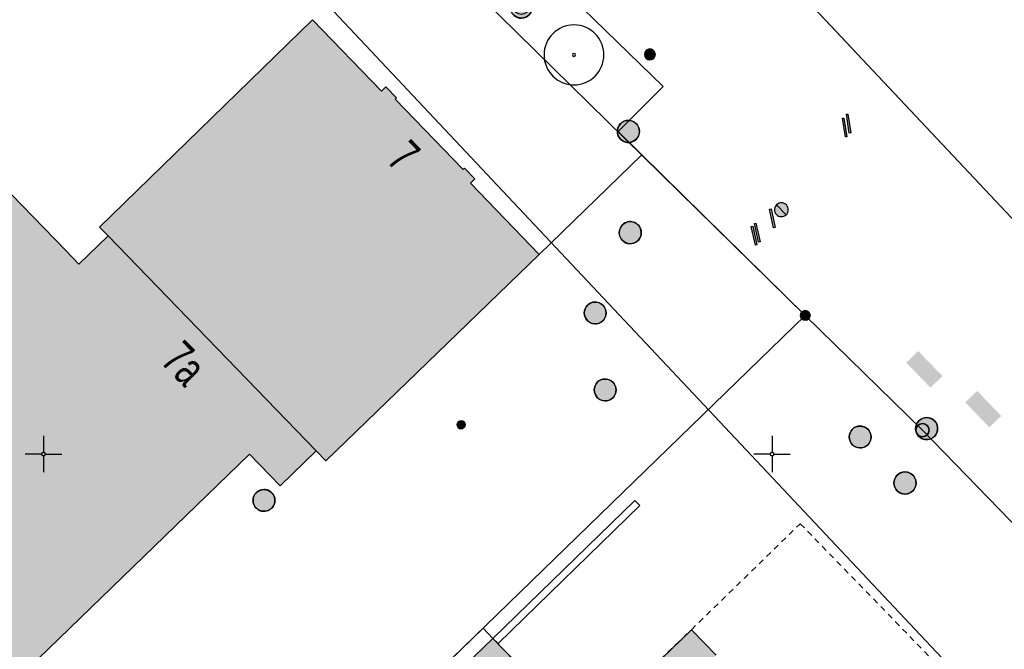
# Model space of a CAD drawing. Header units: metres. Extents: x 2695560 to 2696939, y 1260529 to 1262050.
# Tile 115 of 256: x 2695600 to 2695634, y 1261018 to 1261040. Entities that reach past the tile are written whole.
import ezdxf

# ---------------------------------------------------------------- set-up
doc = ezdxf.new("R2010")
doc.units = ezdxf.units.M
doc.linetypes.add('AUSGEZOGEN', pattern=[0])
doc.linetypes.add('VERDECKT2_S2', pattern=[0.36, 0.2, -0.16])
for name, color, linetype in [('XR$1$AV_Flächen (EO)', 7, 'AUSGEZOGEN'), ('XR$1$AV_Gebäudeflächen (BB)', 7, 'AUSGEZOGEN'), ('XR$1$AV_Gebäudeflächen ut.', 7, 'AUSGEZOGEN'), ('XR$1$AV_Grenzpunkte', 7, 'AUSGEZOGEN'), ('XR$1$AV_Haus-Nr.', 7, 'AUSGEZOGEN'), ('XR$1$AV_Koordinatennetzpunkte', 7, 'AUSGEZOGEN'), ('XR$1$AV_Linien (BB)', 7, 'AUSGEZOGEN'), ('XR$1$AV_Linien (EO)', 7, 'AUSGEZOGEN'), ('XR$1$AW_LK_Schachtdeckel', 24, 'AUSGEZOGEN'), ('XR$1$EW_LK_Knoten', 1, 'AUSGEZOGEN'), ('XR$1$GA_LK_Rohrleitungsteil', 32, 'AUSGEZOGEN'), ('XR$1$GR_Baum', 94, 'AUSGEZOGEN'), ('XR$1$Liegenschaftsgrenzen', 7, 'AUSGEZOGEN'), ('XR$1$PFAV', 255, 'AUSGEZOGEN'), ('XR$1$PFAW', 255, 'AUSGEZOGEN'), ('XR$1$PFWA', 255, 'AUSGEZOGEN'), ('XR$1$RAEW', 8, 'AUSGEZOGEN'), ('XR$1$RP_Abstandslinie', 7, 'AUSGEZOGEN'), ('XR$1$WA_LK_Absperrarmatur', 171, 'AUSGEZOGEN'), ('XR$1$WA_LK_Hydrant', 171, 'AUSGEZOGEN'), ('XR$1$WA_LK_Rohrleitungsteil', 171, 'AUSGEZOGEN')]:
    doc.layers.add(name, color=color, linetype=linetype)
doc.styles.add('ARIAL', font='arial.ttf')

# ---------------------------------------------------------------- blocks, each defined once
blk = doc.blocks.new('COMPLEXOBJECT_437')
at = {"layer": 'XR$1$AV_Linien (BB)', "color": 7, "linetype": 'AUSGEZOGEN', "transparency": 33554687}
blk.add_lwpolyline([(5676.84, 10986.9), (5657.64, 11007.27), (5635.33, 11030.86), (5633.4, 11032.91), (5614.543, 11052.974)], dxfattribs=at)
blk = doc.blocks.new('COMPLEXOBJECT_1387')
at = {"layer": 'XR$1$Liegenschaftsgrenzen', "color": 7, "linetype": 'AUSGEZOGEN', "transparency": 33554687}
blk.add_line((5605.98, 11049.55), (5626.14, 11029.76), dxfattribs=at)
blk.add_arc((5540.332, 10965.938), 106.305, 51.8627, 53.6194, dxfattribs=at)
blk = doc.blocks.new('BAV15')
at = {"layer": 'XR$1$PFAV', "transparency": 33554687}
blk.add_hatch(color=7, dxfattribs=at).paths.add_polyline_path([(0.5, 0), (0.49, 0.101), (0.459, 0.197), (0.41, 0.286), (0.344, 0.362), (0.264, 0.424), (0.174, 0.469), (0.076, 0.494), (-0.025, 0.499), (-0.125, 0.484), (-0.22, 0.449), (-0.306, 0.395), (-0.379, 0.326), (-0.437, 0.243), (-0.477, 0.15), (-0.497, 0.051), (-0.497, -0.051), (-0.477, -0.15), (-0.437, -0.243), (-0.379, -0.326), (-0.306, -0.395), (-0.22, -0.449), (-0.125, -0.484), (-0.025, -0.499), (0.076, -0.494), (0.174, -0.469), (0.264, -0.424), (0.344, -0.362), (0.41, -0.286), (0.459, -0.197), (0.49, -0.101)])
at = {"color": 7, "transparency": 33554687}
for start, end in [(90, 270), (270, 90)]:
    blk.add_arc((0, 0), 0.5, start, end, dxfattribs=at)
at = {"layer": 'XR$1$PFAV', "transparency": 33554687}
blk.add_circle((0, 0), 0.5, dxfattribs=at)
blk = doc.blocks.new('BAV2041')
at = {"color": 7, "transparency": 33554687}
for p, q in [((0, 0.5), (0, 0.05)), ((-0.05, 0), (-0.5, 0)), ((0.05, 0), (0.5, 0)), ((0, -0.05), (0, -0.5))]:
    blk.add_line(p, q, dxfattribs=at)
blk.add_circle((0, 0), 0.05, dxfattribs=at)
for start, end in [(90, 270), (270, 90)]:
    blk.add_arc((0, 0), 0.05, start, end, dxfattribs=at)
blk = doc.blocks.new('WBGR1')
at = {"color": 94, "transparency": 33554687}
for radius, start, end in [(1, 90, 270), (1, 270, 90), (0.05, 90, 270), (0.05, 270, 90)]:
    blk.add_arc((0, 0), radius, start, end, dxfattribs=at)
blk = doc.blocks.new('BAW2088')
at = {"layer": 'XR$1$PFAW', "transparency": 33554687}
blk.add_hatch(color=253, dxfattribs=at).paths.add_polyline_path([(0.51, 0), (0.5, 0.101), (0.47, 0.197), (0.421, 0.286), (0.355, 0.362), (0.275, 0.424), (0.184, 0.469), (0.086, 0.494), (-0.015, 0.499), (-0.115, 0.484), (-0.21, 0.449), (-0.296, 0.395), (-0.369, 0.326), (-0.427, 0.243), (-0.467, 0.15), (-0.487, 0.051), (-0.487, -0.051), (-0.467, -0.15), (-0.427, -0.243), (-0.369, -0.326), (-0.296, -0.395), (-0.21, -0.449), (-0.115, -0.484), (-0.015, -0.499), (0.086, -0.494), (0.184, -0.469), (0.275, -0.424), (0.355, -0.362), (0.421, -0.286), (0.47, -0.197), (0.5, -0.101)])
at = {"transparency": 33554687}
for start, end in [(91.1948, 268.8052), (268.8052, 91.1948)]:
    blk.add_arc((0.01, 0), 0.5, start, end, dxfattribs=at)
at = {"layer": 'XR$1$PFAW', "transparency": 33554687}
blk.add_circle((0.01, 0), 0.5, dxfattribs=at)
blk = doc.blocks.new('BAW2082')
at = {"layer": 'XR$1$PFAW', "transparency": 33554687}
blk.add_hatch(color=7, dxfattribs=at).paths.add_polyline_path([(0.509, -0.003), (0.499, 0.098), (0.469, 0.194), (0.42, 0.283), (0.354, 0.359), (0.274, 0.421), (0.183, 0.466), (0.085, 0.491), (-0.016, 0.496), (-0.116, 0.481), (-0.211, 0.446), (-0.297, 0.392), (-0.37, 0.323), (-0.428, 0.24), (-0.468, 0.147), (-0.488, 0.047), (-0.488, -0.054), (-0.468, -0.153), (-0.428, -0.246), (-0.37, -0.329), (-0.297, -0.398), (-0.211, -0.452), (-0.116, -0.487), (-0.016, -0.502), (0.085, -0.497), (0.183, -0.472), (0.274, -0.427), (0.354, -0.366), (0.42, -0.289), (0.469, -0.2), (0.499, -0.104)])
at = {"transparency": 33554687}
for start, end in [(91.1948, 268.8052), (268.8052, 91.1948)]:
    blk.add_arc((0.01, 0), 0.5, start, end, dxfattribs=at)
at = {"layer": 'XR$1$PFAW', "transparency": 33554687}
blk.add_circle((0.009, -0.003), 0.5, dxfattribs=at)
blk = doc.blocks.new('BWA2013')
at = {"true_color": 0x000000, "transparency": 33554687}
blk.add_hatch(color=18, dxfattribs=at).paths.add_polyline_path([(-0.291, -0.409), (0.352, 0.357), (0.291, 0.409), (-0.352, -0.357)])
at = {"transparency": 33554687}
blk.add_lwpolyline([(-0.291, -0.409), (-0.352, -0.357), (0.291, 0.409), (0.352, 0.357), (-0.291, -0.409)], close=True, dxfattribs=at)
blk = doc.blocks.new('BWA2009')
at = {"true_color": 0x000000, "transparency": 33554687}
blk.add_hatch(color=18, dxfattribs=at).paths.add_polyline_path([(0.333, 0), (0.327, 0.067), (0.306, 0.131), (0.274, 0.19), (0.23, 0.242), (0.176, 0.283), (0.116, 0.313), (0.05, 0.329), (-0.017, 0.333), (-0.084, 0.323), (-0.147, 0.299), (-0.204, 0.264), (-0.253, 0.217), (-0.291, 0.162), (-0.318, 0.1), (-0.332, 0.034), (-0.332, -0.034), (-0.318, -0.1), (-0.291, -0.162), (-0.253, -0.217), (-0.204, -0.264), (-0.147, -0.299), (-0.084, -0.323), (-0.017, -0.333), (0.05, -0.329), (0.116, -0.313), (0.176, -0.283), (0.23, -0.242), (0.274, -0.19), (0.306, -0.131), (0.327, -0.067)])
at = {"layer": 'XR$1$PFWA', "transparency": 33554687}
blk.add_hatch(color=7, dxfattribs=at).paths.add_polyline_path([(0.5, 0), (0.49, 0.101), (0.459, 0.197), (0.41, 0.286), (0.344, 0.362), (0.264, 0.424), (0.174, 0.469), (0.076, 0.494), (-0.025, 0.499), (-0.125, 0.484), (-0.22, 0.449), (-0.306, 0.395), (-0.379, 0.326), (-0.437, 0.243), (-0.477, 0.15), (-0.497, 0.051), (-0.497, -0.051), (-0.477, -0.15), (-0.437, -0.243), (-0.379, -0.326), (-0.306, -0.395), (-0.22, -0.449), (-0.125, -0.484), (-0.025, -0.499), (0.076, -0.494), (0.174, -0.469), (0.264, -0.424), (0.344, -0.362), (0.41, -0.286), (0.459, -0.197), (0.49, -0.101)])
at = {"transparency": 33554687}
blk.add_circle((0, 0), 0.333, dxfattribs=at)
for start, end in [(90, 180), (0, 90), (180, 270), (270, 0)]:
    blk.add_arc((0, 0), 0.5, start, end, dxfattribs=at)
at = {"layer": 'XR$1$PFWA', "transparency": 33554687}
blk.add_circle((0, 0), 0.5, dxfattribs=at)
blk = doc.blocks.new('BWA965')
at = {"layer": 'XR$1$PFWA', "transparency": 33554687}
blk.add_hatch(color=7, dxfattribs=at).paths.add_polyline_path([(0, 0.5), (-0.051, 0.497), (-0.101, 0.49), (-0.15, 0.477), (-0.197, 0.459), (-0.243, 0.437), (-0.286, 0.41), (-0.326, 0.379), (-0.362, 0.344), (-0.395, 0.306), (-0.424, 0.264), (-0.449, 0.22), (-0.469, 0.174), (-0.484, 0.125), (-0.494, 0.076), (-0.499, 0.025), (-0.499, -0.025), (-0.494, -0.076), (-0.484, -0.125), (-0.469, -0.174), (-0.449, -0.22), (-0.424, -0.264), (-0.395, -0.306), (-0.362, -0.344), (-0.326, -0.379), (-0.286, -0.41), (-0.243, -0.437), (-0.197, -0.459), (-0.15, -0.477), (-0.101, -0.49), (-0.051, -0.497), (0, -0.5), (0.051, -0.497), (0.101, -0.49), (0.15, -0.477), (0.197, -0.459), (0.243, -0.437), (0.286, -0.41), (0.326, -0.379), (0.362, -0.344), (0.395, -0.306), (0.424, -0.264), (0.449, -0.22), (0.469, -0.174), (0.484, -0.125), (0.494, -0.076), (0.499, -0.025), (0.499, 0.025), (0.494, 0.076), (0.484, 0.125), (0.469, 0.174), (0.449, 0.22), (0.424, 0.264), (0.395, 0.306), (0.362, 0.344), (0.326, 0.379), (0.286, 0.41), (0.243, 0.437), (0.197, 0.459), (0.15, 0.477), (0.101, 0.49), (0.051, 0.497)])
at = {"transparency": 33554687}
blk.add_line((0, 0.5), (0, -0.5), dxfattribs=at)
for start, end in [(90, 270), (270, 90)]:
    blk.add_arc((0, 0), 0.5, start, end, dxfattribs=at)
blk = doc.blocks.new('BGA2013')
at = {"transparency": 33554687}
blk.add_hatch(color=36, dxfattribs=at).paths.add_polyline_path([(-0.291, -0.409), (0.352, 0.357), (0.291, 0.409), (-0.352, -0.357)])
at = {"color": 32, "transparency": 33554687}
blk.add_lwpolyline([(-0.291, -0.409), (-0.352, -0.357), (0.291, 0.409), (0.352, 0.357), (-0.291, -0.409)], close=True, dxfattribs=at)
blk = doc.blocks.new('BEW957')
at = {"layer": 'XR$1$RAEW', "transparency": 33554687}
blk.add_hatch(color=1, dxfattribs=at).paths.add_polyline_path([(-0.5, 0), (-0.5, -0.05), (-0.49, -0.1), (-0.48, -0.15), (-0.46, -0.2), (-0.44, -0.24), (-0.41, -0.29), (-0.38, -0.33), (-0.34, -0.36), (-0.31, -0.4), (-0.26, -0.42), (-0.22, -0.45), (-0.17, -0.47), (-0.13, -0.48), (-0.08, -0.49), (-0.03, -0.5), (0.03, -0.5), (0.08, -0.49), (0.13, -0.48), (0.17, -0.47), (0.22, -0.45), (0.26, -0.42), (0.31, -0.4), (0.34, -0.36), (0.38, -0.33), (0.41, -0.29), (0.44, -0.24), (0.46, -0.2), (0.48, -0.15), (0.49, -0.1), (0.5, -0.05), (0.5, 0), (0.5, 0.05), (0.49, 0.1), (0.48, 0.15), (0.46, 0.2), (0.44, 0.24), (0.41, 0.29), (0.38, 0.33), (0.34, 0.36), (0.31, 0.4), (0.26, 0.42), (0.22, 0.45), (0.17, 0.47), (0.13, 0.48), (0.08, 0.49), (0.03, 0.5), (-0.03, 0.5), (-0.08, 0.49), (-0.13, 0.48), (-0.17, 0.47), (-0.22, 0.45), (-0.26, 0.42), (-0.31, 0.4), (-0.34, 0.36), (-0.38, 0.33), (-0.41, 0.29), (-0.44, 0.24), (-0.46, 0.2), (-0.48, 0.15), (-0.49, 0.1), (-0.5, 0.05)])
at = {"color": 1, "transparency": 33554687}
for start, end in [(90, 180), (180, 270), (0, 90), (270, 0)]:
    blk.add_arc((0, 0), 0.5, start, end, dxfattribs=at)
at = {"layer": 'XR$1$RAEW', "color": 1, "transparency": 33554687}
blk.add_circle((0, 0), 0.5, dxfattribs=at)

msp = doc.modelspace()

# ---------------------------------------------------------------- hatches: boundary and pattern name
at = {"transparency": 33554687}
for points in [[(2695630.986, 1261028.344), (2695630.576, 1261027.948), (2695631.406, 1261027.09), (2695631.816, 1261027.486)], [(2695633.007, 1261026.977), (2695632.599, 1261026.585), (2695633.423, 1261025.727), (2695633.831, 1261026.119)]]:
    msp.add_hatch(color=7, dxfattribs=at).paths.add_polyline_path(points)
at = {"layer": 'XR$1$AV_Gebäudeflächen (BB)', "true_color": 0xd2d2d2, "transparency": 33554687}
for points in [[(2695603.185, 1261032.296), (2695610.329, 1261024.915), (2695610.656, 1261024.577), (2695617.976, 1261031.665), (2695615.617, 1261034.109), (2695615.768, 1261034.255), (2695615.413, 1261034.622), (2695615.37, 1261034.581), (2695613.039, 1261036.996), (2695613.083, 1261037.038), (2695612.721, 1261037.412), (2695612.57, 1261037.267), (2695610.204, 1261039.718), (2695602.889, 1261032.602)], [(2695595.589, 1261034.778), (2695583.776, 1261012.471), (2695590.413, 1261005.619), (2695598.916, 1261013.868), (2695597.862, 1261014.956), (2695608.034, 1261024.806), (2695609.09, 1261023.715), (2695610.329, 1261024.915), (2695603.185, 1261032.296), (2695602.187, 1261031.33), (2695601.723, 1261031.809), (2695597.261, 1261036.397)]]:
    msp.add_hatch(color=254, dxfattribs=at).paths.add_polyline_path(points)
at = {"layer": 'XR$1$AV_Gebäudeflächen ut.', "true_color": 0xf5f5f5, "transparency": 33554687}
msp.add_hatch(color=7, dxfattribs=at).paths.add_polyline_path([(2695614.625, 1261008.763), (2695624.047, 1261017.91), (2695623.201, 1261018.781), (2695619.54, 1261015.242), (2695616.392, 1261018.484), (2695613.223, 1261015.428), (2695613.222, 1261010.216), (2695613.776, 1261009.639)])

# ---------------------------------------------------------------- linework, layer by layer
at = {"layer": 'XR$1$AV_Flächen (EO)', "color": 7, "linetype": 'AUSGEZOGEN', "transparency": 33554687}
msp.add_line((2695619.54, 1261015.242), (2695616.392, 1261018.484), dxfattribs=at)
msp.add_lwpolyline([(2695621.256, 1261023.221), (2695616.392, 1261018.484), (2695616.566, 1261018.305), (2695621.43, 1261023.042), (2695621.256, 1261023.221)], close=True, dxfattribs=at)
for points in [[(2695616.392, 1261018.484), (2695613.223, 1261015.428), (2695613.222, 1261010.216), (2695613.776, 1261009.639)], [(2695624.047, 1261017.91), (2695623.201, 1261018.781), (2695619.54, 1261015.242)]]:
    msp.add_lwpolyline(points, dxfattribs=at)
at = {"layer": 'XR$1$AV_Linien (BB)', "color": 7, "linetype": 'AUSGEZOGEN', "transparency": 33554687}
for p, q in [((2695621.5, 1261035.077), (2695617.976, 1261031.665)), ((2695603.185, 1261032.296), (2695610.329, 1261024.915))]:
    msp.add_line(p, q, dxfattribs=at)
for points in [[(2695610.59, 1261045.786), (2695613.553, 1261045.872), (2695622.234, 1261037.425), (2695620.686, 1261035.876), (2695621.5, 1261035.077)], [(2695603.185, 1261032.296), (2695602.889, 1261032.602), (2695610.204, 1261039.718), (2695612.57, 1261037.267), (2695612.721, 1261037.412), (2695613.083, 1261037.038), (2695613.039, 1261036.996), (2695615.37, 1261034.581), (2695615.413, 1261034.622), (2695615.768, 1261034.255), (2695615.617, 1261034.109), (2695617.976, 1261031.665)], [(2695595.589, 1261034.778), (2695597.261, 1261036.397), (2695601.723, 1261031.809), (2695602.187, 1261031.33), (2695603.185, 1261032.296)], [(2695652.97, 1261003.12), (2695631.13, 1261025.63), (2695627.11, 1261029.57), (2695621.5, 1261035.077)], [(2695617.976, 1261031.665), (2695610.656, 1261024.577), (2695610.329, 1261024.915)], [(2695610.329, 1261024.915), (2695609.09, 1261023.715), (2695608.034, 1261024.806), (2695597.862, 1261014.956), (2695598.916, 1261013.868), (2695590.413, 1261005.619), (2695583.776, 1261012.471)], [(2695624.047, 1261017.91), (2695623.201, 1261018.781), (2695619.54, 1261015.242), (2695616.392, 1261018.484), (2695616.053, 1261018.833), (2695606.76, 1261009.81), (2695591.181, 1260994.767), (2695621.49, 1260969.96), (2695624.846, 1260973.496), (2695637.292, 1260963.879), (2695634.327, 1260960.041), (2695645.42, 1260951.47)]]:
    msp.add_lwpolyline(points, dxfattribs=at)
at = {"layer": 'XR$1$AV_Linien (EO)', "color": 7, "linetype": 'AUSGEZOGEN', "transparency": 33554687}
msp.add_line((2695624.047, 1261017.91), (2695623.201, 1261018.781), dxfattribs=at)
at = {"layer": 'XR$1$AV_Linien (EO)', "color": 7, "linetype": 'VERDECKT2_S2', "transparency": 33554687}
msp.add_lwpolyline([(2695613.776, 1261009.639), (2695619.54, 1261015.242), (2695623.201, 1261018.781), (2695626.939, 1261022.419), (2695634.21, 1261014.929)], dxfattribs=at)
at = {"layer": 'XR$1$Liegenschaftsgrenzen', "color": 7, "linetype": 'AUSGEZOGEN', "transparency": 33554687}
msp.add_line((2695634.37, 1261032.72), (2695613.13, 1261055.32), dxfattribs=at)
for points in [[(2695627.11, 1261029.57), (2695606.76, 1261009.81), (2695587.9, 1260991.6)], [(2695627.11, 1261029.57), (2695631.13, 1261025.63), (2695652.97, 1261003.12)]]:
    msp.add_lwpolyline(points, dxfattribs=at)
at = {"layer": 'XR$1$RP_Abstandslinie', "color": 7, "linetype": 'AUSGEZOGEN', "transparency": 33554687}
msp.add_lwpolyline([(2695667.33, 1260980.02), (2695637.59, 1261011.65), (2695607.66, 1261043.49), (2695602.011, 1261046.904)], dxfattribs=at)

# ---------------------------------------------------------------- block references
at = {"layer": 'XR$1$AV_Grenzpunkte', "color": 7, "linetype": 'AUSGEZOGEN', "lineweight": -3, "transparency": 33554687}
for p, xscale, yscale in [((2695627.11, 1261029.57), 0.3249999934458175, 0.3249999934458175), ((2695631.13, 1261025.63), 0.4549999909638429, 0.4549999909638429)]:
    msp.add_blockref('BAV15', p, dxfattribs=dict(at, xscale=xscale, yscale=yscale))
at = {"layer": 'XR$1$AV_Koordinatennetzpunkte', "color": 7, "linetype": 'AUSGEZOGEN', "lineweight": -3, "transparency": 33554687, "xscale": 1.25, "yscale": 1.25}
for p in [(2695600.97, 1261024.81), (2695625.97, 1261024.81)]:
    msp.add_blockref('BAV2041', p, dxfattribs=at)
at = {"layer": 'XR$1$AV_Linien (BB)', "color": 7, "linetype": 'AUSGEZOGEN', "lineweight": -3, "transparency": 33554687}
msp.add_blockref('COMPLEXOBJECT_437', (2690000.97, 1249999.81), dxfattribs=at)
at = {"layer": 'XR$1$AW_LK_Schachtdeckel', "color": 24, "linetype": 'AUSGEZOGEN', "lineweight": -3, "transparency": 33554687}
for p, xscale, yscale, rotation in [((2695621.035, 1261035.889), 0.7578193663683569, 0.7578193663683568, 315.986278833), ((2695621.097, 1261032.405), 0.7578193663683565, 0.7578193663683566, 42.942249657), ((2695631.266, 1261025.69), 0.7578193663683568, 0.7578193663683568, 315.030250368)]:
    msp.add_blockref('BAW2088', p, dxfattribs=dict(at, xscale=xscale, yscale=yscale, rotation=rotation))
for name, p, xscale, yscale in [('BAW2082', (2695619.892, 1261029.653), 0.7499999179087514, 0.7499999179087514), ('BAW2082', (2695620.234, 1261027.01), 0.7499999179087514, 0.7499999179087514), ('BAW2082', (2695628.984, 1261025.396), 0.7499999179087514, 0.7499999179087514), ('BAW2088', (2695630.525, 1261023.816), 0.7578193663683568, 0.7578193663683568), ('BAW2082', (2695608.529, 1261023.221), 0.7499999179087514, 0.7499999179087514)]:
    msp.add_blockref(name, p, dxfattribs=dict(at, xscale=xscale, yscale=yscale))
at = {"layer": 'XR$1$EW_LK_Knoten', "color": 1, "linetype": 'AUSGEZOGEN', "lineweight": -3, "transparency": 33554687, "xscale": 0.2749999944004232, "yscale": 0.2749999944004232}
msp.add_blockref('BEW957', (2695615.3, 1261025.815), dxfattribs=at)
at = {"layer": 'XR$1$GA_LK_Rohrleitungsteil', "color": 32, "linetype": 'AUSGEZOGEN', "lineweight": -3, "transparency": 33554687, "xscale": 0.6499999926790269, "yscale": 0.649999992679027, "rotation": 48.8043}
for p in [(2695628.596, 1261036.154), (2695628.461, 1261036.019)]:
    msp.add_blockref('BGA2013', p, dxfattribs=at)
at = {"layer": 'XR$1$GR_Baum', "color": 94, "linetype": 'AUSGEZOGEN', "lineweight": -3, "transparency": 33554687, "xscale": 1.027451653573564, "yscale": 1.027451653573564}
msp.add_blockref('WBGR1', (2695619.173, 1261038.511), dxfattribs=at)
at = {"layer": 'XR$1$Liegenschaftsgrenzen', "color": 7, "linetype": 'AUSGEZOGEN', "lineweight": -3, "transparency": 33554687}
msp.add_blockref('COMPLEXOBJECT_1387', (2690000.97, 1249999.81), dxfattribs=at)
at = {"layer": 'XR$1$WA_LK_Absperrarmatur', "color": 171, "linetype": 'AUSGEZOGEN', "lineweight": -3, "transparency": 33554687}
for p, xscale, yscale, rotation in [((2695621.778, 1261038.524), 0.3749999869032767, 0.3749999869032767, 44.30249023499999), ((2695626.29, 1261033.197), 0.475528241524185, 0.4755282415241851, 223.5169799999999)]:
    msp.add_blockref('BWA965', p, dxfattribs=dict(at, xscale=xscale, yscale=yscale, rotation=rotation))
at = {"layer": 'XR$1$WA_LK_Hydrant', "color": 171, "linetype": 'AUSGEZOGEN', "lineweight": -3, "transparency": 33554687, "xscale": 0.7499999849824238, "yscale": 0.7499999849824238, "rotation": 315.988281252}
msp.add_blockref('BWA2009', (2695617.367, 1261040.146), dxfattribs=at)
at = {"layer": 'XR$1$WA_LK_Rohrleitungsteil', "color": 171, "linetype": 'AUSGEZOGEN', "lineweight": -3, "transparency": 33554687, "rotation": 232.5169799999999}
for p, xscale, yscale in [((2695625.979, 1261032.9), 0.6499999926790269, 0.6499999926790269), ((2695625.461, 1261032.409), 0.6499999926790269, 0.6499999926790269), ((2695625.352, 1261032.306), 0.6499999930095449, 0.6499999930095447)]:
    msp.add_blockref('BWA2013', p, dxfattribs=dict(at, xscale=xscale, yscale=yscale))

# ---------------------------------------------------------------- texts
at = {"layer": 'XR$1$AV_Haus-Nr.', "color": 7, "transparency": 33554687, "char_height": 1.1621, "attachment_point": 2, "style": 'ARIAL'}
for s, insert, width, rotation in [('\\W0.68;7', (2695613.753, 1261035.449), 1.02516, 313.9794), ('\\W0.70;7a', (2695606.219, 1261028.331), 1.68109, 314.2026)]:
    msp.add_mtext(s, dxfattribs=dict(at, insert=insert, width=width, rotation=rotation))

doc.saveas('drawing.dxf')
